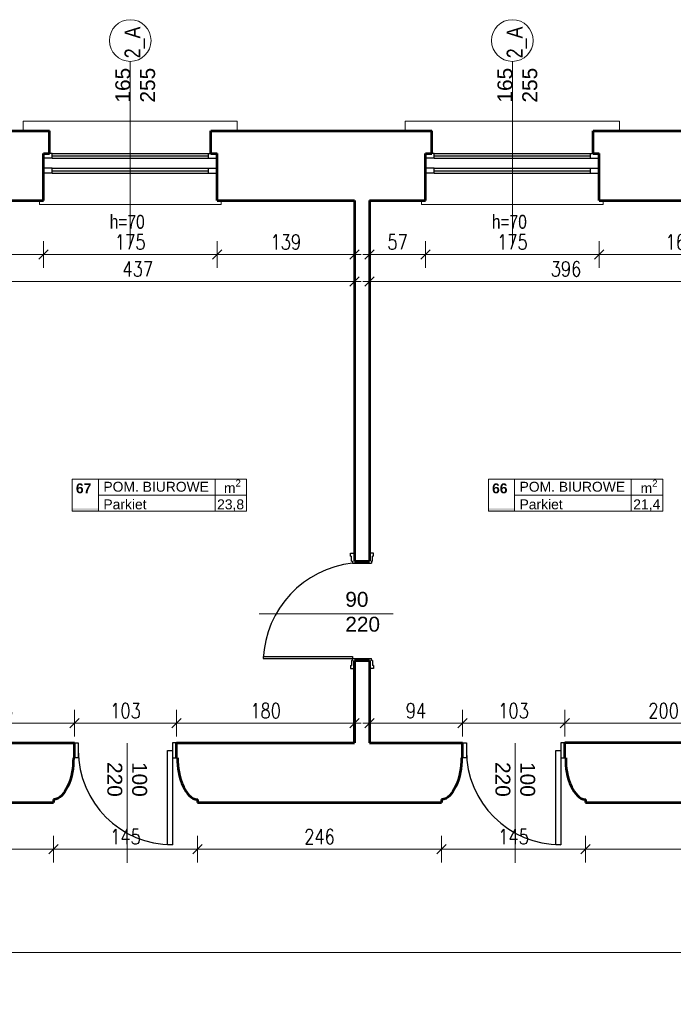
# Model space of a CAD drawing. Header units: millimetres. Extents: x 56977 to 67992, y 30187 to 42235.
# Tile 98 of 130: x 63502 to 64161, y 38817 to 39808. Entities that reach past the tile are written whole.
import ezdxf

# ---------------------------------------------------------------- set-up
doc = ezdxf.new("R2010")
doc.units = ezdxf.units.MM
doc.header["$MEASUREMENT"] = 0
doc.layers.get('0').update_dxf_attribs({"lineweight": 13})
doc.layers.get('DEFPOINTS').update_dxf_attribs({"lineweight": 13})
doc.layers.add('AI-OKNA', color=4, linetype='Continuous')
for name, color, linetype, lineweight in [('AI-OPISY', 3, 'Continuous', 13), ('AI_MURY', 40, 'Continuous', 53), ('AI_WIDOK', 8, 'Continuous', 13), ('OPISY TABELKI', 30, 'Continuous', 13), ('wymiary', 8, 'Continuous', 13)]:
    doc.layers.add(name, color=color, linetype=linetype, lineweight=lineweight)
doc.styles.add('GENERATED_STYLE_2', font='txt.shx')
doc.styles.get("Standard").update_dxf_attribs({"font": 'txt.shx'})
doc.styles.add('Style-ROMANS', font='ROMANS.shx')
doc.styles.add('WYMIAROWY-08', font='ROMANS.shx', dxfattribs={"width": 0.8})
doc.dimstyles.new('DYBY', dxfattribs={"dimscale": 100, "dimtxt": 0.15, "dimasz": 0.05, "dimexe": 0.05, "dimexo": 0.1, "dimgap": 0.05, "dimtad": 1, "dimdec": 0, "dimdsep": 46, "dimlunit": 5, "dimtxsty": 'WYMIAROWY-08', "dimblk": 'M_STRZ', "dimcen": 0.1, "dimse1": 1, "dimse2": 1, "dimclrd": 7, "dimclre": 7, "dimclrt": 1, "dimadec": 0, "dimazin": 0, "dimtfac": 1, "dimtdec": 0, "dimtmove": 2, "dimatfit": 3, "dimldrblk": 'M_STRZ', "dimfxl": 0, "dimtolj": 1, "dimarcsym": 0})

# ---------------------------------------------------------------- blocks, each defined once
blk = doc.blocks.new('M_STRZ')
for p, q in [((0, 2.66), (0, 0)), ((-1.33, 0), (1.33, 0)), ((-0.94, -0.94), (0.94, 0.94)), ((0, 0), (0, -2.66))]:
    blk.add_line(p, q)
blk = doc.blocks.new('*U80')
at = {"layer": 'DEFPOINTS', "color": 0}
for p in [(66309.54, 38869.07), (58601.54, 38743.07), (66309.54, 38743.07)]:
    blk.add_point(p, dxfattribs=at)
at = {"layer": 'wymiary', "color": 7, "lineweight": -2}
blk.add_line((58606.54, 38869.07), (66304.54, 38869.07), dxfattribs=at)
at = {"layer": 'wymiary', "color": 7, "lineweight": -2, "xscale": 5, "yscale": 5, "zscale": 5, "rotation": 180}
blk.add_blockref('M_STRZ', (58601.54, 38869.07), dxfattribs=at)
at = {"layer": 'wymiary', "color": 7, "lineweight": -2, "xscale": 5, "yscale": 5, "zscale": 5}
blk.add_blockref('M_STRZ', (66309.54, 38869.07), dxfattribs=at)
at = {"layer": 'wymiary', "color": 1, "insert": (62455.54, 38881.57), "char_height": 15, "attachment_point": 5, "style": 'WYMIAROWY-08'}
blk.add_mtext('7708', dxfattribs=at)
blk = doc.blocks.new('*D1613')
at = {"layer": 'DEFPOINTS'}
for p in [(62433.49, 38881.57), (66309.54, 38869.07), (58601.54, 38743.07), (66309.54, 38743.07)]:
    blk.add_point(p, dxfattribs=at)
at = {"layer": 'wymiary', "color": 7}
blk.add_blockref('*U80', (0, 0), dxfattribs=at)
blk = doc.blocks.new('*U108')
at = {"layer": 'DEFPOINTS', "color": 0}
for p in [(63313.6, 39016.07), (63536.24, 39016.07), (63536.24, 38973.16)]:
    blk.add_point(p, dxfattribs=at)
at = {"layer": 'wymiary', "color": 7, "lineweight": -2}
blk.add_line((63318.6, 38973.16), (63531.24, 38973.16), dxfattribs=at)
at = {"layer": 'wymiary', "color": 7, "lineweight": -2, "xscale": 5, "yscale": 5, "zscale": 5, "rotation": 180}
blk.add_blockref('M_STRZ', (63313.6, 38973.16), dxfattribs=at)
at = {"layer": 'wymiary', "color": 7, "lineweight": -2, "xscale": 5, "yscale": 5, "zscale": 5}
blk.add_blockref('M_STRZ', (63536.24, 38973.16), dxfattribs=at)
at = {"layer": 'wymiary', "color": 1, "insert": (63424.92, 38985.66), "char_height": 15, "attachment_point": 5, "style": 'WYMIAROWY-08'}
blk.add_mtext('223', dxfattribs=at)
blk = doc.blocks.new('*D1641')
at = {"layer": 'DEFPOINTS'}
for p in [(63313.6, 39016.07), (63536.24, 39016.07), (63536.24, 38973.16), (63408.59, 38960.66)]:
    blk.add_point(p, dxfattribs=at)
at = {"layer": 'wymiary', "color": 7}
blk.add_blockref('*U108', (0, 0), dxfattribs=at)
blk = doc.blocks.new('*U109')
at = {"layer": 'DEFPOINTS', "color": 0}
for p in [(63536.24, 39033.07), (63681.24, 39033.07), (63681.24, 38973.16)]:
    blk.add_point(p, dxfattribs=at)
at = {"layer": 'wymiary', "color": 7, "lineweight": -2}
blk.add_line((63541.24, 38973.16), (63676.24, 38973.16), dxfattribs=at)
at = {"layer": 'wymiary', "color": 7, "lineweight": -2, "xscale": 5, "yscale": 5, "zscale": 5, "rotation": 180}
blk.add_blockref('M_STRZ', (63536.24, 38973.16), dxfattribs=at)
at = {"layer": 'wymiary', "color": 7, "lineweight": -2, "xscale": 5, "yscale": 5, "zscale": 5}
blk.add_blockref('M_STRZ', (63681.24, 38973.16), dxfattribs=at)
at = {"layer": 'wymiary', "color": 1, "insert": (63608.74, 38985.66), "char_height": 15, "attachment_point": 5, "style": 'WYMIAROWY-08'}
blk.add_mtext('145', dxfattribs=at)
blk = doc.blocks.new('*D1642')
at = {"layer": 'DEFPOINTS'}
for p in [(63536.24, 39033.07), (63681.24, 39033.07), (63681.24, 38973.16), (63593.26, 38960.66)]:
    blk.add_point(p, dxfattribs=at)
at = {"layer": 'wymiary', "color": 7}
blk.add_blockref('*U109', (0, 0), dxfattribs=at)
blk = doc.blocks.new('*U110')
at = {"layer": 'DEFPOINTS', "color": 0}
for p in [(63681.24, 39033.07), (63927.24, 39033.07), (63927.24, 38973.16)]:
    blk.add_point(p, dxfattribs=at)
at = {"layer": 'wymiary', "color": 7, "lineweight": -2}
blk.add_line((63686.24, 38973.16), (63922.24, 38973.16), dxfattribs=at)
at = {"layer": 'wymiary', "color": 7, "lineweight": -2, "xscale": 5, "yscale": 5, "zscale": 5, "rotation": 180}
blk.add_blockref('M_STRZ', (63681.24, 38973.16), dxfattribs=at)
at = {"layer": 'wymiary', "color": 7, "lineweight": -2, "xscale": 5, "yscale": 5, "zscale": 5}
blk.add_blockref('M_STRZ', (63927.24, 38973.16), dxfattribs=at)
at = {"layer": 'wymiary', "color": 1, "insert": (63804.24, 38985.66), "char_height": 15, "attachment_point": 5, "style": 'WYMIAROWY-08'}
blk.add_mtext('246', dxfattribs=at)
blk = doc.blocks.new('*D1643')
at = {"layer": 'DEFPOINTS'}
for p in [(63681.24, 39033.07), (63927.24, 39033.07), (63927.24, 38973.16), (63787.91, 38960.66)]:
    blk.add_point(p, dxfattribs=at)
at = {"layer": 'wymiary', "color": 7}
blk.add_blockref('*U110', (0, 0), dxfattribs=at)
blk = doc.blocks.new('*U111')
at = {"layer": 'DEFPOINTS', "color": 0}
for p in [(64072.24, 39020.07), (64333.69, 39020.07), (64333.69, 38973.16)]:
    blk.add_point(p, dxfattribs=at)
at = {"layer": 'wymiary', "color": 7, "lineweight": -2}
blk.add_line((64077.24, 38973.16), (64328.69, 38973.16), dxfattribs=at)
at = {"layer": 'wymiary', "color": 7, "lineweight": -2, "xscale": 5, "yscale": 5, "zscale": 5, "rotation": 180}
blk.add_blockref('M_STRZ', (64072.24, 38973.16), dxfattribs=at)
at = {"layer": 'wymiary', "color": 7, "lineweight": -2, "xscale": 5, "yscale": 5, "zscale": 5}
blk.add_blockref('M_STRZ', (64333.69, 38973.16), dxfattribs=at)
at = {"layer": 'wymiary', "color": 1, "insert": (64202.97, 38985.66), "char_height": 15, "attachment_point": 5, "style": 'WYMIAROWY-08'}
blk.add_mtext('262', dxfattribs=at)
blk = doc.blocks.new('*D1644')
at = {"layer": 'DEFPOINTS'}
for p in [(64072.24, 39020.07), (64333.69, 39020.07), (64333.69, 38973.16), (64186.63, 38960.66)]:
    blk.add_point(p, dxfattribs=at)
at = {"layer": 'wymiary', "color": 7}
blk.add_blockref('*U111', (0, 0), dxfattribs=at)
blk = doc.blocks.new('*U136')
at = {"layer": 'DEFPOINTS', "color": 0}
for p in [(63402.6, 39626.07), (63526.04, 39626.07), (63526.04, 39571.78)]:
    blk.add_point(p, dxfattribs=at)
at = {"layer": 'wymiary', "color": 7, "lineweight": -2}
blk.add_line((63407.6, 39571.78), (63521.04, 39571.78), dxfattribs=at)
at = {"layer": 'wymiary', "color": 7, "lineweight": -2, "xscale": 5, "yscale": 5, "zscale": 5, "rotation": 180}
blk.add_blockref('M_STRZ', (63402.6, 39571.78), dxfattribs=at)
at = {"layer": 'wymiary', "color": 7, "lineweight": -2, "xscale": 5, "yscale": 5, "zscale": 5}
blk.add_blockref('M_STRZ', (63526.04, 39571.78), dxfattribs=at)
at = {"layer": 'wymiary', "color": 1, "insert": (63464.32, 39584.28), "char_height": 15, "attachment_point": 5, "style": 'WYMIAROWY-08'}
blk.add_mtext('124', dxfattribs=at)
blk = doc.blocks.new('*D1669')
at = {"layer": 'DEFPOINTS'}
for p in [(63402.6, 39626.07), (63526.04, 39626.07), (63526.04, 39571.78), (63448.84, 39559.28)]:
    blk.add_point(p, dxfattribs=at)
at = {"layer": 'wymiary', "color": 7}
blk.add_blockref('*U136', (0, 0), dxfattribs=at)
blk = doc.blocks.new('*U137')
at = {"layer": 'DEFPOINTS', "color": 0}
for p in [(63526.04, 39626.07), (63701.04, 39626.07), (63701.04, 39571.78)]:
    blk.add_point(p, dxfattribs=at)
at = {"layer": 'wymiary', "color": 7, "lineweight": -2}
blk.add_line((63531.04, 39571.78), (63696.04, 39571.78), dxfattribs=at)
at = {"layer": 'wymiary', "color": 7, "lineweight": -2, "xscale": 5, "yscale": 5, "zscale": 5, "rotation": 180}
blk.add_blockref('M_STRZ', (63526.04, 39571.78), dxfattribs=at)
at = {"layer": 'wymiary', "color": 7, "lineweight": -2, "xscale": 5, "yscale": 5, "zscale": 5}
blk.add_blockref('M_STRZ', (63701.04, 39571.78), dxfattribs=at)
at = {"layer": 'wymiary', "color": 1, "insert": (63613.54, 39584.28), "char_height": 15, "attachment_point": 5, "style": 'WYMIAROWY-08'}
blk.add_mtext('175', dxfattribs=at)
blk = doc.blocks.new('*D1670')
at = {"layer": 'DEFPOINTS'}
for p in [(63526.04, 39626.07), (63701.04, 39626.07), (63701.04, 39571.78), (63598.06, 39559.28)]:
    blk.add_point(p, dxfattribs=at)
at = {"layer": 'wymiary', "color": 7}
blk.add_blockref('*U137', (0, 0), dxfattribs=at)
blk = doc.blocks.new('*U138')
at = {"layer": 'DEFPOINTS', "color": 0}
for p in [(63701.04, 39626.07), (63839.6, 39626.07), (63839.6, 39571.78)]:
    blk.add_point(p, dxfattribs=at)
at = {"layer": 'wymiary', "color": 7, "lineweight": -2}
blk.add_line((63706.04, 39571.78), (63834.6, 39571.78), dxfattribs=at)
at = {"layer": 'wymiary', "color": 7, "lineweight": -2, "xscale": 5, "yscale": 5, "zscale": 5, "rotation": 180}
blk.add_blockref('M_STRZ', (63701.04, 39571.78), dxfattribs=at)
at = {"layer": 'wymiary', "color": 7, "lineweight": -2, "xscale": 5, "yscale": 5, "zscale": 5}
blk.add_blockref('M_STRZ', (63839.6, 39571.78), dxfattribs=at)
at = {"layer": 'wymiary', "color": 1, "insert": (63770.32, 39584.28), "char_height": 15, "attachment_point": 5, "style": 'WYMIAROWY-08'}
blk.add_mtext('139', dxfattribs=at)
blk = doc.blocks.new('*D1671')
at = {"layer": 'DEFPOINTS'}
for p in [(63701.04, 39626.07), (63839.6, 39626.07), (63839.6, 39571.78), (63754.84, 39559.28)]:
    blk.add_point(p, dxfattribs=at)
at = {"layer": 'wymiary', "color": 7}
blk.add_blockref('*U138', (0, 0), dxfattribs=at)
blk = doc.blocks.new('*U139')
at = {"layer": 'DEFPOINTS', "color": 0}
for p in [(63854.6, 39626.07), (63911.04, 39626.07), (63911.04, 39571.78)]:
    blk.add_point(p, dxfattribs=at)
at = {"layer": 'wymiary', "color": 7, "lineweight": -2}
blk.add_line((63859.6, 39571.78), (63906.04, 39571.78), dxfattribs=at)
at = {"layer": 'wymiary', "color": 7, "lineweight": -2, "xscale": 5, "yscale": 5, "zscale": 5, "rotation": 180}
blk.add_blockref('M_STRZ', (63854.6, 39571.78), dxfattribs=at)
at = {"layer": 'wymiary', "color": 7, "lineweight": -2, "xscale": 5, "yscale": 5, "zscale": 5}
blk.add_blockref('M_STRZ', (63911.04, 39571.78), dxfattribs=at)
at = {"layer": 'wymiary', "color": 1, "insert": (63882.82, 39584.28), "char_height": 15, "attachment_point": 5, "style": 'WYMIAROWY-08'}
blk.add_mtext('57', dxfattribs=at)
blk = doc.blocks.new('*D1672')
at = {"layer": 'DEFPOINTS'}
for p in [(63854.6, 39626.07), (63911.04, 39626.07), (63911.04, 39571.78), (63872.2, 39559.28)]:
    blk.add_point(p, dxfattribs=at)
at = {"layer": 'wymiary', "color": 7}
blk.add_blockref('*U139', (0, 0), dxfattribs=at)
blk = doc.blocks.new('*U140')
at = {"layer": 'DEFPOINTS', "color": 0}
for p in [(63911.04, 39626.07), (64086.04, 39626.07), (64086.04, 39571.78)]:
    blk.add_point(p, dxfattribs=at)
at = {"layer": 'wymiary', "color": 7, "lineweight": -2}
blk.add_line((63916.04, 39571.78), (64081.04, 39571.78), dxfattribs=at)
at = {"layer": 'wymiary', "color": 7, "lineweight": -2, "xscale": 5, "yscale": 5, "zscale": 5, "rotation": 180}
blk.add_blockref('M_STRZ', (63911.04, 39571.78), dxfattribs=at)
at = {"layer": 'wymiary', "color": 7, "lineweight": -2, "xscale": 5, "yscale": 5, "zscale": 5}
blk.add_blockref('M_STRZ', (64086.04, 39571.78), dxfattribs=at)
at = {"layer": 'wymiary', "color": 1, "insert": (63998.54, 39584.28), "char_height": 15, "attachment_point": 5, "style": 'WYMIAROWY-08'}
blk.add_mtext('175', dxfattribs=at)
blk = doc.blocks.new('*D1673')
at = {"layer": 'DEFPOINTS'}
for p in [(63911.04, 39626.07), (64086.04, 39626.07), (64086.04, 39571.78), (63983.06, 39559.28)]:
    blk.add_point(p, dxfattribs=at)
at = {"layer": 'wymiary', "color": 7}
blk.add_blockref('*U140', (0, 0), dxfattribs=at)
blk = doc.blocks.new('*U141')
at = {"layer": 'DEFPOINTS', "color": 0}
for p in [(64250.54, 39646.57), (64086.04, 39626.07), (64250.54, 39571.78)]:
    blk.add_point(p, dxfattribs=at)
at = {"layer": 'wymiary', "color": 7, "lineweight": -2}
blk.add_line((64091.04, 39571.78), (64245.54, 39571.78), dxfattribs=at)
at = {"layer": 'wymiary', "color": 7, "lineweight": -2, "xscale": 5, "yscale": 5, "zscale": 5, "rotation": 180}
blk.add_blockref('M_STRZ', (64086.04, 39571.78), dxfattribs=at)
at = {"layer": 'wymiary', "color": 7, "lineweight": -2, "xscale": 5, "yscale": 5, "zscale": 5}
blk.add_blockref('M_STRZ', (64250.54, 39571.78), dxfattribs=at)
at = {"layer": 'wymiary', "color": 1, "insert": (64168.29, 39584.28), "char_height": 15, "attachment_point": 5, "style": 'WYMIAROWY-08'}
blk.add_mtext('165', dxfattribs=at)
blk = doc.blocks.new('*D1674')
at = {"layer": 'DEFPOINTS'}
for p in [(64250.54, 39646.57), (64086.04, 39626.07), (64250.54, 39571.78), (64152.81, 39559.28)]:
    blk.add_point(p, dxfattribs=at)
at = {"layer": 'wymiary', "color": 7}
blk.add_blockref('*U141', (0, 0), dxfattribs=at)
blk = doc.blocks.new('*U148')
at = {"layer": 'DEFPOINTS', "color": 0}
for p in [(63402.6, 39544.7), (63839.6, 39544.7), (63839.6, 39490.01)]:
    blk.add_point(p, dxfattribs=at)
at = {"layer": 'wymiary', "color": 7, "lineweight": -2}
blk.add_line((63407.6, 39544.7), (63834.6, 39544.7), dxfattribs=at)
at = {"layer": 'wymiary', "color": 7, "lineweight": -2, "xscale": 5, "yscale": 5, "zscale": 5, "rotation": 180}
blk.add_blockref('M_STRZ', (63402.6, 39544.7), dxfattribs=at)
at = {"layer": 'wymiary', "color": 7, "lineweight": -2, "xscale": 5, "yscale": 5, "zscale": 5}
blk.add_blockref('M_STRZ', (63839.6, 39544.7), dxfattribs=at)
at = {"layer": 'wymiary', "color": 1, "insert": (63621.1, 39557.2), "char_height": 15, "attachment_point": 5, "style": 'WYMIAROWY-08'}
blk.add_mtext('437', dxfattribs=at)
blk = doc.blocks.new('*D1681')
at = {"layer": 'DEFPOINTS'}
for p in [(63402.6, 39544.7), (63839.6, 39544.7), (63604.77, 39532.2), (63839.6, 39490.01)]:
    blk.add_point(p, dxfattribs=at)
at = {"layer": 'wymiary', "color": 7}
blk.add_blockref('*U148', (0, 0), dxfattribs=at)
blk = doc.blocks.new('*U149')
at = {"layer": 'DEFPOINTS', "color": 0}
for p in [(63854.6, 39544.7), (64250.54, 39544.7), (64250.54, 39490.01)]:
    blk.add_point(p, dxfattribs=at)
at = {"layer": 'wymiary', "color": 7, "lineweight": -2}
blk.add_line((63859.6, 39544.7), (64245.54, 39544.7), dxfattribs=at)
at = {"layer": 'wymiary', "color": 7, "lineweight": -2, "xscale": 5, "yscale": 5, "zscale": 5, "rotation": 180}
blk.add_blockref('M_STRZ', (63854.6, 39544.7), dxfattribs=at)
at = {"layer": 'wymiary', "color": 7, "lineweight": -2, "xscale": 5, "yscale": 5, "zscale": 5}
blk.add_blockref('M_STRZ', (64250.54, 39544.7), dxfattribs=at)
at = {"layer": 'wymiary', "color": 1, "insert": (64052.57, 39557.2), "char_height": 15, "attachment_point": 5, "style": 'WYMIAROWY-08'}
blk.add_mtext('396', dxfattribs=at)
blk = doc.blocks.new('*D1682')
at = {"layer": 'DEFPOINTS'}
for p in [(63854.6, 39544.7), (64250.54, 39544.7), (64036.23, 39532.2), (64250.54, 39490.01)]:
    blk.add_point(p, dxfattribs=at)
at = {"layer": 'wymiary', "color": 7}
blk.add_blockref('*U149', (0, 0), dxfattribs=at)
blk = doc.blocks.new('*U254')
at = {"layer": 'DEFPOINTS', "color": 0}
for p in [(63927.24, 39033.07), (64072.24, 39033.07), (64072.24, 38973.16)]:
    blk.add_point(p, dxfattribs=at)
at = {"layer": 'wymiary', "color": 7, "lineweight": -2}
blk.add_line((63932.24, 38973.16), (64067.24, 38973.16), dxfattribs=at)
at = {"layer": 'wymiary', "color": 7, "lineweight": -2, "xscale": 5, "yscale": 5, "zscale": 5, "rotation": 180}
blk.add_blockref('M_STRZ', (63927.24, 38973.16), dxfattribs=at)
at = {"layer": 'wymiary', "color": 7, "lineweight": -2, "xscale": 5, "yscale": 5, "zscale": 5}
blk.add_blockref('M_STRZ', (64072.24, 38973.16), dxfattribs=at)
at = {"layer": 'wymiary', "color": 1, "insert": (63999.74, 38985.66), "char_height": 15, "attachment_point": 5, "style": 'WYMIAROWY-08'}
blk.add_mtext('145', dxfattribs=at)
blk = doc.blocks.new('*D1787')
at = {"layer": 'DEFPOINTS'}
for p in [(63927.24, 39033.07), (64072.24, 39033.07), (64072.24, 38973.16), (63984.26, 38960.66)]:
    blk.add_point(p, dxfattribs=at)
at = {"layer": 'wymiary', "color": 7}
blk.add_blockref('*U254', (0, 0), dxfattribs=at)
blk = doc.blocks.new('*U781')
at = {"layer": 'DEFPOINTS', "color": 0}
for p in [(63557.24, 39099.99), (63402.6, 39080.07), (63557.24, 39080.07)]:
    blk.add_point(p, dxfattribs=at)
at = {"layer": 'wymiary', "color": 7, "lineweight": -2}
blk.add_line((63407.6, 39099.99), (63552.24, 39099.99), dxfattribs=at)
at = {"layer": 'wymiary', "color": 7, "lineweight": -2, "xscale": 5, "yscale": 5, "zscale": 5, "rotation": 180}
blk.add_blockref('M_STRZ', (63402.6, 39099.99), dxfattribs=at)
at = {"layer": 'wymiary', "color": 7, "lineweight": -2, "xscale": 5, "yscale": 5, "zscale": 5}
blk.add_blockref('M_STRZ', (63557.24, 39099.99), dxfattribs=at)
at = {"layer": 'wymiary', "color": 1, "insert": (63479.92, 39112.49), "char_height": 15, "attachment_point": 5, "style": 'WYMIAROWY-08'}
blk.add_mtext('155', dxfattribs=at)
blk = doc.blocks.new('*D2314')
at = {"layer": 'DEFPOINTS'}
for p in [(63557.24, 39099.99), (63464.44, 39087.49), (63402.6, 39080.07), (63557.24, 39080.07)]:
    blk.add_point(p, dxfattribs=at)
at = {"layer": 'wymiary', "color": 7}
blk.add_blockref('*U781', (0, 0), dxfattribs=at)
blk = doc.blocks.new('*U782')
at = {"layer": 'DEFPOINTS', "color": 0}
for p in [(63660.24, 39099.99), (63557.24, 39080.07), (63660.24, 39080.07)]:
    blk.add_point(p, dxfattribs=at)
at = {"layer": 'wymiary', "color": 7, "lineweight": -2}
blk.add_line((63562.24, 39099.99), (63655.24, 39099.99), dxfattribs=at)
at = {"layer": 'wymiary', "color": 7, "lineweight": -2, "xscale": 5, "yscale": 5, "zscale": 5, "rotation": 180}
blk.add_blockref('M_STRZ', (63557.24, 39099.99), dxfattribs=at)
at = {"layer": 'wymiary', "color": 7, "lineweight": -2, "xscale": 5, "yscale": 5, "zscale": 5}
blk.add_blockref('M_STRZ', (63660.24, 39099.99), dxfattribs=at)
at = {"layer": 'wymiary', "color": 1, "insert": (63608.74, 39112.49), "char_height": 15, "attachment_point": 5, "style": 'WYMIAROWY-08'}
blk.add_mtext('103', dxfattribs=at)
blk = doc.blocks.new('*D2315')
at = {"layer": 'DEFPOINTS'}
for p in [(63660.24, 39099.99), (63593.26, 39087.49), (63557.24, 39080.07), (63660.24, 39080.07)]:
    blk.add_point(p, dxfattribs=at)
at = {"layer": 'wymiary', "color": 7}
blk.add_blockref('*U782', (0, 0), dxfattribs=at)
blk = doc.blocks.new('*U783')
at = {"layer": 'DEFPOINTS', "color": 0}
for p in [(63839.6, 39099.99), (63660.24, 39080.07), (63839.6, 39080.07)]:
    blk.add_point(p, dxfattribs=at)
at = {"layer": 'wymiary', "color": 7, "lineweight": -2}
blk.add_line((63665.24, 39099.99), (63834.6, 39099.99), dxfattribs=at)
at = {"layer": 'wymiary', "color": 7, "lineweight": -2, "xscale": 5, "yscale": 5, "zscale": 5, "rotation": 180}
blk.add_blockref('M_STRZ', (63660.24, 39099.99), dxfattribs=at)
at = {"layer": 'wymiary', "color": 7, "lineweight": -2, "xscale": 5, "yscale": 5, "zscale": 5}
blk.add_blockref('M_STRZ', (63839.6, 39099.99), dxfattribs=at)
at = {"layer": 'wymiary', "color": 1, "insert": (63749.92, 39112.49), "char_height": 15, "attachment_point": 5, "style": 'WYMIAROWY-08'}
blk.add_mtext('180', dxfattribs=at)
blk = doc.blocks.new('*D2316')
at = {"layer": 'DEFPOINTS'}
for p in [(63839.6, 39099.99), (63734.44, 39087.49), (63660.24, 39080.07), (63839.6, 39080.07)]:
    blk.add_point(p, dxfattribs=at)
at = {"layer": 'wymiary', "color": 7}
blk.add_blockref('*U783', (0, 0), dxfattribs=at)
blk = doc.blocks.new('*U784')
at = {"layer": 'DEFPOINTS', "color": 0}
for p in [(63948.24, 39099.99), (63854.6, 39080.07), (63948.24, 39080.07)]:
    blk.add_point(p, dxfattribs=at)
at = {"layer": 'wymiary', "color": 7, "lineweight": -2}
blk.add_line((63859.6, 39099.99), (63943.24, 39099.99), dxfattribs=at)
at = {"layer": 'wymiary', "color": 7, "lineweight": -2, "xscale": 5, "yscale": 5, "zscale": 5, "rotation": 180}
blk.add_blockref('M_STRZ', (63854.6, 39099.99), dxfattribs=at)
at = {"layer": 'wymiary', "color": 7, "lineweight": -2, "xscale": 5, "yscale": 5, "zscale": 5}
blk.add_blockref('M_STRZ', (63948.24, 39099.99), dxfattribs=at)
at = {"layer": 'wymiary', "color": 1, "insert": (63901.42, 39112.49), "char_height": 15, "attachment_point": 5, "style": 'WYMIAROWY-08'}
blk.add_mtext('94', dxfattribs=at)
blk = doc.blocks.new('*D2317')
at = {"layer": 'DEFPOINTS'}
for p in [(63948.24, 39099.99), (63890.8, 39087.49), (63854.6, 39080.07), (63948.24, 39080.07)]:
    blk.add_point(p, dxfattribs=at)
at = {"layer": 'wymiary', "color": 7}
blk.add_blockref('*U784', (0, 0), dxfattribs=at)
blk = doc.blocks.new('*U785')
at = {"layer": 'DEFPOINTS', "color": 0}
for p in [(64051.24, 39099.99), (63948.24, 39080.07), (64051.24, 39080.07)]:
    blk.add_point(p, dxfattribs=at)
at = {"layer": 'wymiary', "color": 7, "lineweight": -2}
blk.add_line((63953.24, 39099.99), (64046.24, 39099.99), dxfattribs=at)
at = {"layer": 'wymiary', "color": 7, "lineweight": -2, "xscale": 5, "yscale": 5, "zscale": 5, "rotation": 180}
blk.add_blockref('M_STRZ', (63948.24, 39099.99), dxfattribs=at)
at = {"layer": 'wymiary', "color": 7, "lineweight": -2, "xscale": 5, "yscale": 5, "zscale": 5}
blk.add_blockref('M_STRZ', (64051.24, 39099.99), dxfattribs=at)
at = {"layer": 'wymiary', "color": 1, "insert": (63999.74, 39112.49), "char_height": 15, "attachment_point": 5, "style": 'WYMIAROWY-08'}
blk.add_mtext('103', dxfattribs=at)
blk = doc.blocks.new('*D2318')
at = {"layer": 'DEFPOINTS'}
for p in [(64051.24, 39099.99), (63984.26, 39087.49), (63948.24, 39080.07), (64051.24, 39080.07)]:
    blk.add_point(p, dxfattribs=at)
at = {"layer": 'wymiary', "color": 7}
blk.add_blockref('*U785', (0, 0), dxfattribs=at)
blk = doc.blocks.new('*U786')
at = {"layer": 'DEFPOINTS', "color": 0}
for p in [(64250.54, 39099.99), (64051.24, 39080.07), (64250.54, 39080.07)]:
    blk.add_point(p, dxfattribs=at)
at = {"layer": 'wymiary', "color": 7, "lineweight": -2}
blk.add_line((64056.24, 39099.99), (64245.54, 39099.99), dxfattribs=at)
at = {"layer": 'wymiary', "color": 7, "lineweight": -2, "xscale": 5, "yscale": 5, "zscale": 5, "rotation": 180}
blk.add_blockref('M_STRZ', (64051.24, 39099.99), dxfattribs=at)
at = {"layer": 'wymiary', "color": 7, "lineweight": -2, "xscale": 5, "yscale": 5, "zscale": 5}
blk.add_blockref('M_STRZ', (64250.54, 39099.99), dxfattribs=at)
at = {"layer": 'wymiary', "color": 1, "insert": (64150.89, 39112.49), "char_height": 15, "attachment_point": 5, "style": 'WYMIAROWY-08'}
blk.add_mtext('200', dxfattribs=at)
blk = doc.blocks.new('*D2319')
at = {"layer": 'DEFPOINTS'}
for p in [(64250.54, 39099.99), (64134.55, 39087.49), (64051.24, 39080.07), (64250.54, 39080.07)]:
    blk.add_point(p, dxfattribs=at)
at = {"layer": 'wymiary', "color": 7}
blk.add_blockref('*U786', (0, 0), dxfattribs=at)

msp = doc.modelspace()

# ---------------------------------------------------------------- hatches: boundary and pattern name
at = {"layer": 'OPISY TABELKI', "extrusion": (0, 0, -1)}
for points in [[(-63581.48, 39313.27), (-63581.48, 39316.22), (-63555.13, 39316.22), (-63555.13, 39313.27)], [(-64000.76, 39313.27), (-64000.76, 39316.22), (-63974.41, 39316.22), (-63974.41, 39313.27)]]:
    msp.add_hatch(color=256, dxfattribs=at).paths.add_polyline_path(points, flags=16)

# ---------------------------------------------------------------- linework, layer by layer
at = {"layer": 'AI-OKNA'}
for p, q in [((63534.79, 39668.57), (63526.04, 39668.57)), ((63534.79, 39673.57), (63532.29, 39673.57)), ((63534.79, 39668.57), (63534.79, 39673.57)), ((63534.79, 39673.57), (63692.29, 39673.57)), ((63534.79, 39671.07), (63692.29, 39671.07)), ((63534.79, 39668.57), (63692.29, 39668.57)), ((63692.29, 39668.57), (63692.29, 39673.57)), ((63692.29, 39673.57), (63694.79, 39673.57)), ((63692.29, 39668.57), (63701.04, 39668.57)), ((63919.79, 39668.57), (63911.04, 39668.57)), ((63919.79, 39673.57), (63917.29, 39673.57)), ((63919.79, 39668.57), (63919.79, 39673.57)), ((63919.79, 39673.57), (64077.29, 39673.57)), ((63919.79, 39671.07), (64077.29, 39671.07)), ((63919.79, 39668.57), (64077.29, 39668.57)), ((64077.29, 39668.57), (64077.29, 39673.57)), ((64077.29, 39673.57), (64079.79, 39673.57)), ((64077.29, 39668.57), (64086.04, 39668.57)), ((63534.79, 39658.57), (63526.04, 39658.57)), ((63534.79, 39653.57), (63534.79, 39658.57)), ((63534.79, 39658.57), (63692.29, 39658.57)), ((63534.79, 39656.07), (63692.29, 39656.07)), ((63692.29, 39658.57), (63701.04, 39658.57)), ((63692.29, 39653.57), (63692.29, 39658.57)), ((63919.79, 39658.57), (63911.04, 39658.57)), ((63919.79, 39653.57), (63919.79, 39658.57)), ((63919.79, 39658.57), (64077.29, 39658.57)), ((63919.79, 39656.07), (64077.29, 39656.07)), ((64077.29, 39658.57), (64086.04, 39658.57)), ((64077.29, 39653.57), (64077.29, 39658.57)), ((63534.79, 39653.57), (63526.04, 39653.57)), ((63534.79, 39653.57), (63692.29, 39653.57)), ((63692.29, 39653.57), (63701.04, 39653.57)), ((63919.79, 39653.57), (63911.04, 39653.57)), ((63919.79, 39653.57), (64077.29, 39653.57)), ((64077.29, 39653.57), (64086.04, 39653.57)), ((63835.6, 39268.07), (63835.6, 39271.07)), ((63835.6, 39271.07), (63839.6, 39271.07)), ((63858.6, 39271.07), (63854.6, 39271.07)), ((63858.6, 39268.07), (63858.6, 39271.07)), ((63835.6, 39268.07), (63836.6, 39268.07)), ((63836.6, 39263.07), (63836.6, 39268.07)), ((63836.6, 39263.07), (63837.6, 39263.07)), ((63837.6, 39263.07), (63837.6, 39261.07)), ((63837.6, 39261.07), (63856.6, 39261.07)), ((63856.6, 39263.07), (63856.6, 39261.07)), ((63857.6, 39263.07), (63856.6, 39263.07)), ((63857.6, 39263.07), (63857.6, 39268.07)), ((63858.6, 39268.07), (63857.6, 39268.07)), ((63747.6, 39167.07), (63747.6, 39165.07)), ((63747.6, 39167.07), (63837.6, 39167.07)), ((63747.6, 39165.07), (63837.6, 39165.07)), ((63836.6, 39163.07), (63837.6, 39163.07)), ((63836.6, 39163.07), (63836.6, 39158.07)), ((63837.6, 39167.07), (63837.6, 39165.07)), ((63837.6, 39165.07), (63856.6, 39165.07)), ((63837.6, 39163.07), (63837.6, 39165.07)), ((63856.6, 39163.07), (63856.6, 39165.07)), ((63857.6, 39163.07), (63856.6, 39163.07)), ((63857.6, 39163.07), (63857.6, 39158.07)), ((63835.6, 39158.07), (63836.6, 39158.07)), ((63835.6, 39158.07), (63835.6, 39155.07)), ((63835.6, 39155.07), (63839.6, 39155.07)), ((63858.6, 39155.07), (63854.6, 39155.07)), ((63858.6, 39158.07), (63857.6, 39158.07)), ((63858.6, 39158.07), (63858.6, 39155.07)), ((63557.24, 39080.07), (63561.24, 39080.07)), ((63561.24, 39080.07), (63561.24, 39065.07)), ((63651.24, 38977.57), (63651.24, 39072.57)), ((63651.24, 39072.57), (63656.24, 39072.57)), ((63660.24, 39080.07), (63656.24, 39080.07)), ((63656.24, 39080.07), (63656.24, 39065.07)), ((63656.24, 39072.57), (63656.24, 38977.57)), ((63948.24, 39080.07), (63952.24, 39080.07)), ((63952.24, 39080.07), (63952.24, 39065.07)), ((64042.24, 38977.57), (64042.24, 39072.57)), ((64042.24, 39072.57), (64047.24, 39072.57)), ((64051.24, 39080.07), (64047.24, 39080.07)), ((64047.24, 39080.07), (64047.24, 39065.07)), ((64047.24, 39072.57), (64047.24, 38977.57)), ((63561.24, 39065.07), (63557.24, 39065.07)), ((63656.24, 39065.07), (63660.24, 39065.07)), ((63952.24, 39065.07), (63948.24, 39065.07)), ((64047.24, 39065.07), (64051.24, 39065.07)), ((63656.24, 38977.57), (63651.24, 38977.57)), ((64047.24, 38977.57), (64042.24, 38977.57))]:
    msp.add_line(p, q, dxfattribs=at)
for centre, radius, start, end in [((63848.71, 39160.47), 101.21, 96.30069, 177.39453), ((63656.24, 39072.57), 95, 180, 270), ((64047.24, 39072.57), 95, 180, 270)]:
    msp.add_arc(centre, radius, start, end, dxfattribs=at)
at = {"layer": 'AI-OPISY'}
for p, q in [((63613.54, 39766.11), (63613.54, 39581.03)), ((63998.54, 39766.11), (63998.54, 39581.03)), ((63878.41, 39210.07), (63743.53, 39210.07)), ((63610.46, 39079.74), (63610.46, 38959.26)), ((64001.46, 39079.74), (64001.46, 38959.26))]:
    msp.add_line(p, q, dxfattribs=at)
for centre in [(63613.54, 39787.11), (63998.54, 39787.11)]:
    msp.add_circle(centre, 21, dxfattribs=at)
at = {"layer": 'AI_MURY'}
for p, q in [((63309.79, 39696.07), (63532.29, 39696.07)), ((63532.29, 39673.57), (63532.29, 39696.07)), ((63694.79, 39696.07), (63917.29, 39696.07)), ((63694.79, 39673.57), (63694.79, 39696.07)), ((63917.29, 39673.57), (63917.29, 39696.07)), ((64079.79, 39696.07), (64230.54, 39696.07)), ((64079.79, 39673.57), (64079.79, 39696.07)), ((63526.04, 39626.07), (63526.04, 39673.57)), ((63526.04, 39673.57), (63532.29, 39673.57)), ((63694.79, 39673.57), (63701.04, 39673.57)), ((63701.04, 39626.07), (63701.04, 39673.57)), ((63911.04, 39626.07), (63911.04, 39673.57)), ((63911.04, 39673.57), (63917.29, 39673.57)), ((64079.79, 39673.57), (64086.04, 39673.57)), ((64086.04, 39626.07), (64086.04, 39673.57)), ((63402.6, 39626.07), (63526.04, 39626.07)), ((63701.04, 39626.07), (63839.6, 39626.07)), ((63839.6, 39626.07), (63839.6, 39263.07)), ((63854.6, 39626.07), (63854.6, 39263.07)), ((63854.6, 39626.07), (63911.04, 39626.07)), ((64086.04, 39626.07), (64250.54, 39626.07)), ((63839.6, 39263.07), (63854.6, 39263.07)), ((63839.6, 39163.07), (63839.6, 39080.07)), ((63839.6, 39080.07), (63839.6, 39163.07)), ((63839.6, 39163.07), (63854.6, 39163.07)), ((63854.6, 39163.07), (63854.6, 39080.07)), ((63854.6, 39163.07), (63854.6, 39080.07)), ((63402.6, 39080.07), (63557.24, 39080.07)), ((63557.24, 39065.07), (63557.24, 39080.07)), ((63660.24, 39080.07), (63839.6, 39080.07)), ((63660.24, 39065.07), (63660.24, 39080.07)), ((63854.6, 39080.07), (63948.24, 39080.07)), ((63948.24, 39065.07), (63948.24, 39080.07)), ((64250.54, 39080.07), (64051.24, 39080.07)), ((64051.24, 39065.07), (64051.24, 39080.07)), ((63556.24, 39065.07), (63557.24, 39065.07)), ((63661.24, 39065.07), (63660.24, 39065.07)), ((63947.24, 39065.07), (63948.24, 39065.07)), ((64052.24, 39065.07), (64051.24, 39065.07)), ((63536.24, 39023.07), (63536.24, 39020.07)), ((63681.24, 39023.07), (63681.24, 39020.07)), ((63927.24, 39023.07), (63927.24, 39020.07)), ((64072.24, 39023.07), (64072.24, 39020.07)), ((63313.6, 39020.07), (63536.24, 39020.07)), ((63681.24, 39020.07), (63927.24, 39020.07)), ((64072.24, 39020.07), (64333.69, 39020.07))]:
    msp.add_line(p, q, dxfattribs=at)
at = {"layer": 'AI_MURY', "start_tangent": (0, -1)}
for points, end_tangent in [([(63556.24, 39065.07), (63550.27, 39035.93), (63536.24, 39023.07)], (-1, 0)), ([(63661.24, 39065.07), (63667.22, 39035.93), (63681.24, 39023.07)], (1, 0)), ([(63947.24, 39065.07), (63941.27, 39035.93), (63927.24, 39023.07)], (-1, 0)), ([(64052.24, 39065.07), (64058.22, 39035.93), (64072.24, 39023.07)], (1, 0))]:
    msp.add_spline(points, degree=3, dxfattribs=dict(at, end_tangent=end_tangent))
at = {"layer": 'AI_WIDOK', "color": 251, "linetype": 'Continuous'}
for p, q in [((63505.64, 39706.07), (63721.43, 39706.07)), ((63505.64, 39706.07), (63505.64, 39696.07)), ((63721.43, 39706.07), (63721.43, 39696.07)), ((63890.64, 39706.07), (64106.43, 39706.07)), ((63890.64, 39706.07), (63890.64, 39696.07)), ((64106.43, 39706.07), (64106.43, 39696.07)), ((63522.04, 39626.07), (63522.04, 39622.07)), ((63705.04, 39626.07), (63705.04, 39622.07)), ((63907.04, 39626.07), (63907.04, 39622.07)), ((64090.04, 39626.07), (64090.04, 39622.07)), ((63522.04, 39622.07), (63705.04, 39622.07)), ((63907.04, 39622.07), (64090.04, 39622.07))]:
    msp.add_line(p, q, dxfattribs=at)
at = {"layer": 'OPISY TABELKI'}
for p, q in [((63555.13, 39345.53), (63730.82, 39345.53)), ((63555.13, 39345.53), (63555.13, 39313.27)), ((63581.48, 39345.53), (63581.48, 39313.27)), ((63699.04, 39345.53), (63699.04, 39313.27)), ((63730.82, 39345.53), (63730.82, 39313.27)), ((63974.41, 39345.53), (64150.1, 39345.53)), ((63974.41, 39345.53), (63974.41, 39313.27)), ((64000.76, 39345.53), (64000.76, 39313.27)), ((64118.32, 39345.53), (64118.32, 39313.27)), ((64150.1, 39345.53), (64150.1, 39313.27)), ((63581.48, 39329.4), (63730.82, 39329.4)), ((64000.76, 39329.4), (64150.1, 39329.4)), ((63555.13, 39313.27), (63730.82, 39313.27)), ((63974.41, 39313.27), (64150.1, 39313.27))]:
    msp.add_line(p, q, dxfattribs=at)

# ---------------------------------------------------------------- texts
at = {"layer": 'AI-OPISY', "char_height": 16, "width": 20.64, "attachment_point": 7, "rotation": 90, "style": 'WYMIAROWY-08'}
for insert in [(63628.43, 39769.31), (64013.43, 39769.31)]:
    msp.add_mtext('\\fArial|b0|i0|c238|p39;2_A', dxfattribs=dict(at, insert=insert))
at = {"layer": 'AI-OPISY', "char_height": 15, "width": 45.2902}
for s, insert, attachment_point, rotation in [('\\fArial|b0|i0|c238|p39;165\\P255', (63638.75, 39742.17), 8, 90), ('\\fArial|b0|i0|c238|p39;165\\P255', (64023.75, 39742.17), 8, 90), ('\\fArial|b0|i0|c238|p39;100\\P220', (63630.5, 39060.84), 1, 270), ('\\fArial|b0|i0|c238|p39;100\\P220', (64021.5, 39060.84), 1, 270)]:
    msp.add_mtext(s, dxfattribs=dict(at, insert=insert, attachment_point=attachment_point, rotation=rotation))
at = {"layer": 'AI-OPISY', "char_height": 14, "attachment_point": 7, "line_spacing_factor": 0.722892, "style": 'WYMIAROWY-08'}
for insert in [(63592.89, 39597.46), (63977.89, 39597.46)]:
    msp.add_mtext('\\fArial|b0|i0|c238|p39;h=70', dxfattribs=dict(at, insert=insert))
at = {"layer": 'AI-OPISY', "insert": (63830.24, 39232.11), "char_height": 15, "width": 45.2902, "attachment_point": 1}
msp.add_mtext('\\fArial|b0|i0|c238|p39;90\\P220', dxfattribs=at)
at = {"layer": 'OPISY TABELKI', "color": 7, "char_height": 10, "width": 168.6591, "attachment_point": 1, "style": 'GENERATED_STYLE_2'}
for s, insert in [('\\fArial|b1|i0|c238|p39;67', (63558.82, 39341.36)), ('\\fArial|b0|i0|c238|p39;POM. BIUROWE       ', (63586.51, 39342.97)), ('\\A1;\\fArial|b0|i0|c238|p39;m\\H7.000000;\\S2^  ;', (63707.95, 39345.16)), ('\\fArial|b1|i0|c238|p39;66', (63978.1, 39341.36)), ('\\fArial|b0|i0|c238|p39;POM. BIUROWE       ', (64005.79, 39342.97)), ('\\A1;\\fArial|b0|i0|c238|p39;m\\H7.000000;\\S2^  ;', (64127.72, 39345.03)), ('\\fArial|b0|i0|c238|p39;Parkiet          ', (63586.51, 39325.24)), ('\\fArial|b0|i0|c238|p39;23,8       ', (63701.07, 39325.24)), ('\\fArial|b0|i0|c238|p39;Parkiet          ', (64005.79, 39325.24)), ('\\fArial|b0|i0|c238|p39;21,4         ', (64120.35, 39325.24))]:
    msp.add_mtext(s, dxfattribs=dict(at, insert=insert))

# ---------------------------------------------------------------- dimensions: what is measured, and where the dimension line sits
at = {"layer": 'wymiary', "color": 7}
for base, p1, p2, picture, middle in [((64250.53528189, 39571.77850168), (64086.03528189, 39626.06829895), (64250.53528189, 39646.56829895), '*D1674', (64152.80671046, 39559.27850168)), ((63526.04, 39571.78), (63402.6, 39626.07), (63526.04, 39626.07), '*D1669', (63448.84, 39559.28)), ((63701.04, 39571.78), (63526.04, 39626.07), (63701.04, 39626.07), '*D1670', (63598.06, 39559.28)), ((63839.6, 39571.78), (63701.04, 39626.07), (63839.6, 39626.07), '*D1671', (63754.84, 39559.28)), ((63911.04, 39571.78), (63854.6, 39626.07), (63911.04, 39626.07), '*D1672', (63872.2, 39559.28)), ((64086.04, 39571.78), (63911.04, 39626.07), (64086.04, 39626.07), '*D1673', (63983.06, 39559.28)), ((63839.6, 39544.7), (63402.6, 39544.7), (63839.6, 39490.01), '*D1681', (63604.77, 39532.2)), ((64250.54, 39544.7), (63854.6, 39544.7), (64250.54, 39490.01), '*D1682', (64036.23, 39532.2)), ((63557.24, 39099.99), (63402.6, 39080.07), (63557.24, 39080.07), '*D2314', (63464.44, 39087.49)), ((63660.24, 39099.99), (63557.24, 39080.07), (63660.24, 39080.07), '*D2315', (63593.26, 39087.49)), ((63839.6, 39099.99), (63660.24, 39080.07), (63839.6, 39080.07), '*D2316', (63734.44, 39087.49)), ((63948.24, 39099.99), (63854.6, 39080.07), (63948.24, 39080.07), '*D2317', (63890.8, 39087.49)), ((64051.24, 39099.99), (63948.24, 39080.07), (64051.24, 39080.07), '*D2318', (63984.26, 39087.49)), ((64250.54, 39099.99), (64051.24, 39080.07), (64250.54, 39080.07), '*D2319', (64134.55, 39087.49)), ((63681.24, 38973.16), (63536.24, 39033.07), (63681.24, 39033.07), '*D1642', (63593.26, 38960.66)), ((63927.24, 38973.16), (63681.24, 39033.07), (63927.24, 39033.07), '*D1643', (63787.91, 38960.66)), ((64072.24, 38973.16), (63927.24, 39033.07), (64072.24, 39033.07), '*D1787', (63984.26, 38960.66)), ((63536.24, 38973.16), (63313.6, 39016.07), (63536.24, 39016.07), '*D1641', (63408.59, 38960.66)), ((64333.69, 38973.16), (64072.24, 39020.07), (64333.69, 39020.07), '*D1644', (64186.63, 38960.66)), ((66309.54, 38869.07), (58601.54, 38743.07), (66309.54, 38743.07), '*D1613', (62433.49, 38881.57))]:
    dim = msp.add_linear_dim(base=base, p1=p1, p2=p2, dimstyle='DYBY', override={"dimtad": 0, "dimtxsty": 'Style-ROMANS', "dimcen": 0.001, "dimclrd": 0, "dimclre": 0}, dxfattribs=at)
    dim.commit()
    dim.dimension.update_dxf_attribs({"geometry": picture, "text_midpoint": middle, "dimtype": 128})

doc.saveas('drawing.dxf')
